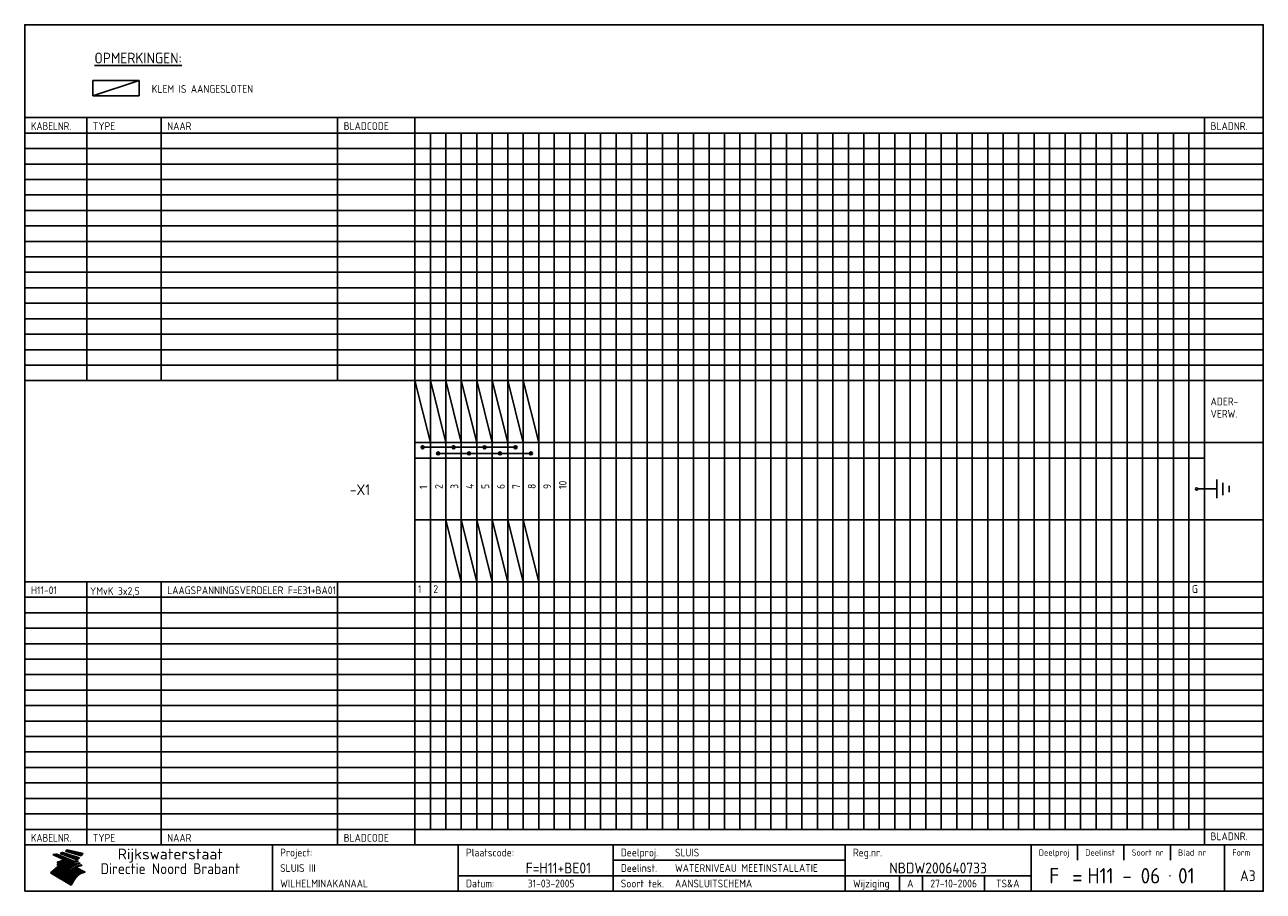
# Model space of a CAD drawing. Extents: x 10 to 410, y 10 to 290.
import ezdxf
from ezdxf.enums import TextEntityAlignment as Align

# ---------------------------------------------------------------- set-up
doc = ezdxf.new("R2010")
doc.units = 0
doc.header["$LTSCALE"] = 10
doc.header["$MEASUREMENT"] = 0
doc.layers.get('0').update_dxf_attribs({"linetype": 'CONTINUOUS'})
for name, color, linetype in [('0-25', 7, 'CONTINUOUS'), ('0-35', 2, 'CONTINUOUS'), ('0-50', 3, 'CONTINUOUS'), ('B-25', 7, 'CONTINUOUS'), ('B-35', 2, 'CONTINUOUS'), ('S-25', 7, 'CONTINUOUS'), ('S-35', 2, 'CONTINUOUS')]:
    doc.layers.add(name, color=color, linetype=linetype)
doc.styles.add('ISO', font='iso.shx')
doc.styles.get("Standard").update_dxf_attribs({"font": 'iso.shx'})

# ---------------------------------------------------------------- blocks, each defined once
blk = doc.blocks.new('KADER-A3')
at = {"layer": '0-25'}
for p, q in [((410, 35), (10, 35)), ((410, 30), (10, 30)), ((350, 25), (350, 20)), ((365, 25), (365, 20)), ((380, 25), (380, 20)), ((200, 20), (275, 20)), ((150, 15), (335, 15)), ((292.5, 15), (292.5, 10)), ((300, 15), (300, 10)), ((320, 15), (320, 10))]:
    blk.add_line(p, q, dxfattribs=at)
at = {"layer": '0-25', "color": 7}
for p, q in [((19.1, 21.89), (25.12, 19)), ((19.1, 21.89), (25.12, 19)), ((19.17, 21.86), (20.7, 21.86)), ((19.29, 21.8), (20.83, 21.8)), ((19.4, 21.75), (20.96, 21.75)), ((19.52, 21.69), (21.09, 21.69)), ((19.64, 21.63), (21.22, 21.63)), ((19.74, 21.92), (20.56, 21.92)), ((19.75, 21.58), (21.36, 21.58)), ((19.87, 21.52), (21.49, 21.52)), ((19.99, 21.47), (21.62, 21.47)), ((20.11, 21.41), (21.75, 21.41)), ((20.22, 21.35), (21.88, 21.35)), ((20.25, 21.97), (20.43, 21.97)), ((20.34, 21.3), (22.02, 21.3)), ((20.38, 21.99), (26.02, 19.59)), ((20.38, 21.99), (26.02, 19.59)), ((20.46, 21.24), (22.15, 21.24)), ((20.57, 21.18), (22.28, 21.18)), ((20.69, 21.13), (22.41, 21.13)), ((20.81, 21.07), (22.55, 21.07)), ((20.92, 21.02), (22.68, 21.02)), ((21.04, 20.96), (22.81, 20.96)), ((21.16, 20.9), (22.94, 20.9)), ((21.27, 20.85), (23.07, 20.85)), ((21.39, 20.79), (23.21, 20.79)), ((21.47, 22.25), (26.83, 20.19)), ((21.47, 22.25), (26.83, 20.19)), ((21.49, 22.25), (23.07, 22.25)), ((21.51, 20.73), (23.34, 20.73)), ((21.6, 22.2), (23.25, 22.2)), ((21.63, 20.68), (23.47, 20.68)), ((21.65, 22.31), (22.89, 22.31)), ((21.74, 20.62), (23.6, 20.62)), ((21.75, 22.14), (23.42, 22.14)), ((21.8, 22.37), (22.71, 22.37)), ((21.86, 20.57), (23.73, 20.57)), ((21.9, 22.08), (23.6, 22.08)), ((21.94, 22.42), (22.53, 22.42)), ((21.98, 20.51), (23.87, 20.51)), ((22.04, 22.03), (23.78, 22.03)), ((22.06, 22.48), (22.36, 22.48)), ((22.09, 20.45), (24, 20.45)), ((22.18, 22.53), (27.65, 20.8)), ((22.18, 22.53), (27.65, 20.8)), ((22.19, 21.97), (23.96, 21.97)), ((22.21, 20.4), (24.13, 20.4)), ((22.33, 20.34), (24.26, 20.34)), ((22.34, 21.92), (24.13, 21.92)), ((22.37, 20), (23.08, 20)), ((22.44, 20.28), (24.4, 20.28)), ((22.48, 21.86), (24.31, 21.86)), ((22.49, 20.06), (23.04, 20.06)), ((22.56, 20.23), (24.53, 20.23)), ((22.61, 20.12), (22.93, 20.12)), ((22.63, 21.8), (24.49, 21.8)), ((22.68, 20.17), (24.66, 20.17)), ((22.71, 20.17), (22.82, 20.17)), ((23.11, 20.02), (22.77, 20.2)), ((23.11, 20.02), (22.77, 20.2)), ((22.78, 21.75), (24.67, 21.75)), ((22.79, 20.12), (24.79, 20.12)), ((22.91, 20.06), (24.92, 20.06)), ((22.92, 21.69), (24.85, 21.69)), ((23.03, 20), (25.06, 20)), ((23.07, 21.63), (25.02, 21.63)), ((23.14, 22.99), (28.22, 21.46)), ((23.14, 22.99), (28.22, 21.46)), ((23.15, 22.98), (25.33, 22.98)), ((23.22, 21.58), (25.2, 21.58)), ((23.23, 23.04), (25.09, 23.04)), ((23.32, 23.1), (24.84, 23.1)), ((23.34, 22.93), (25.57, 22.93)), ((23.36, 21.52), (25.38, 21.52)), ((23.4, 23.15), (24.6, 23.15)), ((23.49, 23.21), (24.36, 23.21)), ((23.51, 21.47), (25.56, 21.47)), ((23.52, 22.87), (25.81, 22.87)), ((23.57, 23.27), (24.12, 23.27)), ((23.64, 23.32), (23.87, 23.32)), ((23.66, 21.41), (25.74, 21.41)), ((23.7, 23.36), (28.82, 22.17)), ((23.7, 23.36), (28.82, 22.17)), ((23.71, 22.82), (26.06, 22.82)), ((23.8, 21.35), (25.91, 21.35)), ((23.9, 22.76), (26.3, 22.76)), ((23.95, 21.3), (26.09, 21.3)), ((24.09, 22.7), (26.54, 22.7)), ((24.09, 21.24), (26.27, 21.24)), ((24.24, 21.18), (26.45, 21.18)), ((24.27, 22.65), (26.78, 22.65)), ((24.39, 21.13), (26.62, 21.13)), ((24.46, 22.59), (27.03, 22.59)), ((24.53, 21.07), (26.8, 21.07)), ((24.65, 22.53), (27.27, 22.53)), ((24.68, 21.02), (26.98, 21.02)), ((24.83, 20.96), (27.16, 20.96)), ((24.84, 22.48), (27.51, 22.48)), ((24.97, 20.9), (27.34, 20.9)), ((25.02, 22.42), (27.75, 22.42)), ((25.12, 20.85), (27.51, 20.85)), ((25.21, 22.37), (28, 22.37)), ((25.27, 20.79), (27.63, 20.79)), ((25.4, 22.31), (28.24, 22.31)), ((25.41, 20.73), (27.57, 20.73)), ((25.56, 20.68), (27.51, 20.68)), ((25.58, 22.25), (28.48, 22.25)), ((25.71, 20.62), (27.44, 20.62)), ((25.77, 22.2), (28.72, 22.2)), ((25.85, 20.57), (27.37, 20.57)), ((25.96, 22.14), (28.79, 22.14)), ((26, 20.51), (27.29, 20.51)), ((26.15, 22.08), (28.75, 22.08)), ((26.15, 20.45), (27.22, 20.45)), ((26.29, 20.4), (27.14, 20.4)), ((26.33, 22.03), (28.71, 22.03)), ((26.44, 20.34), (27.06, 20.34)), ((26.52, 21.97), (28.66, 21.97)), ((26.59, 20.28), (26.97, 20.28)), ((26.71, 21.92), (28.62, 21.92)), ((26.73, 20.23), (26.89, 20.23)), ((26.9, 21.86), (28.57, 21.86)), ((27.08, 21.8), (28.52, 21.8)), ((27.27, 21.75), (28.48, 21.75)), ((27.46, 21.69), (28.43, 21.69)), ((27.65, 21.63), (28.38, 21.63)), ((27.83, 21.58), (28.33, 21.58)), ((28.02, 21.52), (28.28, 21.52)), ((28.21, 21.47), (28.22, 21.47)), ((20.58, 17.88), (18.3, 16)), ((20.58, 17.88), (18.3, 16)), ((24.94, 11.97), (18.3, 16)), ((24.94, 11.97), (18.3, 16)), ((18.31, 16.01), (20.96, 16.01)), ((18.38, 16.07), (21.46, 16.07)), ((18.45, 16.12), (21.88, 16.12)), ((18.52, 16.18), (22.15, 16.18)), ((18.59, 16.23), (22.38, 16.23)), ((18.65, 16.29), (22.58, 16.29)), ((18.72, 16.35), (22.75, 16.35)), ((18.79, 16.4), (22.91, 16.4)), ((18.86, 16.46), (20.6, 16.46)), ((18.93, 16.52), (20.6, 16.52)), ((18.99, 16.57), (20.6, 16.57)), ((19.06, 16.63), (20.6, 16.63)), ((19.13, 16.68), (20.6, 16.68)), ((19.2, 16.74), (20.6, 16.74)), ((19.27, 16.8), (20.6, 16.8)), ((19.33, 16.85), (21.07, 16.85)), ((19.4, 16.91), (21.55, 16.91)), ((19.47, 16.97), (21.88, 16.97)), ((19.54, 17.02), (22.13, 17.02)), ((19.61, 17.08), (22.34, 17.08)), ((19.67, 17.13), (20.6, 17.13)), ((19.74, 17.19), (20.6, 17.19)), ((19.81, 17.25), (20.6, 17.25)), ((19.88, 17.3), (20.6, 17.3)), ((19.95, 17.36), (20.6, 17.36)), ((20.01, 17.42), (20.6, 17.42)), ((20.08, 17.47), (20.93, 17.47)), ((20.15, 17.53), (21.26, 17.53)), ((20.22, 17.58), (21.51, 17.58)), ((20.29, 17.64), (21.72, 17.64)), ((20.35, 17.7), (21.9, 17.7)), ((20.42, 17.75), (22.07, 17.75)), ((20.49, 17.81), (22.22, 17.81)), ((20.56, 17.87), (22.36, 17.87)), ((20.6, 19.11), (20.58, 19.51)), ((20.6, 19.11), (20.58, 19.51)), ((20.58, 19.5), (22.09, 19.5)), ((20.58, 19.44), (21.95, 19.44)), ((20.59, 19.38), (21.79, 19.38)), ((20.59, 19.33), (21.62, 19.33)), ((20.59, 19.27), (21.42, 19.27)), ((20.6, 19.22), (21.2, 19.22)), ((20.6, 19.16), (20.93, 19.16)), ((20.6, 19.11), (20.69, 19.12)), ((20.6, 19.11), (20.69, 19.12)), ((20.6, 18.79), (20.77, 18.81)), ((20.6, 18.79), (20.77, 18.81)), ((20.6, 18.29), (20.6, 18.79)), ((20.6, 18.29), (20.6, 18.79)), ((20.6, 18.77), (22.46, 18.77)), ((20.6, 18.71), (22.33, 18.71)), ((20.6, 18.65), (22.19, 18.65)), ((20.6, 18.6), (22.04, 18.6)), ((20.6, 18.54), (21.87, 18.54)), ((20.6, 18.48), (21.68, 18.48)), ((20.6, 18.43), (21.46, 18.43)), ((20.6, 18.37), (21.21, 18.37)), ((20.6, 18.29), (20.88, 18.32)), ((20.6, 18.29), (20.88, 18.32)), ((20.6, 18.32), (20.87, 18.32)), ((20.6, 17.88), (20.86, 17.91)), ((20.6, 17.88), (20.86, 17.91)), ((20.6, 17.43), (20.97, 17.48)), ((20.6, 17.43), (20.97, 17.48)), ((20.6, 17.43), (20.6, 17.09)), ((20.6, 17.43), (20.6, 17.09)), ((20.6, 17.09), (21.26, 17.16)), ((20.6, 17.09), (21.26, 17.16)), ((20.6, 16.8), (21.37, 16.89)), ((20.6, 16.8), (21.37, 16.89)), ((20.6, 16.8), (20.6, 16.45)), ((20.6, 16.8), (20.6, 16.45)), ((20.6, 16.45), (21.56, 16.56)), ((20.6, 16.45), (21.56, 16.56)), ((20.6, 15.97), (21.67, 16.09)), ((20.6, 15.97), (21.67, 16.09)), ((20.7, 16.46), (23.06, 16.46)), ((20.9, 19.55), (22.23, 19.55)), ((20.9, 18.82), (22.59, 18.82)), ((20.98, 17.92), (22.5, 17.92)), ((21.02, 17.13), (22.53, 17.13)), ((21.19, 19.61), (22.35, 19.61)), ((21.2, 16.52), (23.2, 16.52)), ((21.32, 18.88), (22.71, 18.88)), ((21.32, 17.98), (22.62, 17.98)), ((21.42, 19.67), (22.47, 19.67)), ((21.47, 17.19), (22.7, 17.19)), ((21.59, 18.03), (22.74, 18.03)), ((21.61, 18.93), (22.82, 18.93)), ((21.62, 19.72), (22.59, 19.72)), ((21.72, 16.57), (23.32, 16.57)), ((21.77, 17.25), (22.85, 17.25)), ((21.8, 19.78), (22.69, 19.78)), ((21.8, 18.09), (22.85, 18.09)), ((21.84, 18.99), (22.92, 18.99)), ((21.96, 19.83), (22.79, 19.83)), ((21.99, 18.15), (22.95, 18.15)), ((22.01, 17.3), (22.99, 17.3)), ((22.03, 19.05), (23.03, 19.05)), ((22.1, 16.63), (23.44, 16.63)), ((22.11, 19.89), (22.89, 19.89)), ((22.16, 18.2), (23.05, 18.2)), ((22.21, 19.1), (23.12, 19.1)), ((22.21, 17.36), (23.12, 17.36)), ((22.24, 19.95), (22.99, 19.95)), ((22.31, 18.26), (23.15, 18.26)), ((22.36, 19.16), (23.22, 19.16)), ((22.38, 16.68), (23.56, 16.68)), ((22.39, 17.42), (23.24, 17.42)), ((22.45, 18.32), (23.24, 18.32)), ((22.51, 19.22), (23.3, 19.22)), ((22.56, 17.47), (23.36, 17.47)), ((22.59, 18.37), (23.33, 18.37)), ((22.6, 16.74), (23.66, 16.74)), ((22.64, 19.27), (23.39, 19.27)), ((22.71, 18.43), (23.42, 18.43)), ((22.71, 17.53), (23.47, 17.53)), ((22.77, 19.33), (23.47, 19.33)), ((22.79, 16.8), (23.77, 16.8)), ((22.83, 18.48), (23.5, 18.48)), ((22.84, 17.58), (23.57, 17.58)), ((22.89, 19.38), (23.55, 19.38)), ((22.94, 18.54), (23.58, 18.54)), ((22.96, 16.85), (23.86, 16.85)), ((22.97, 17.64), (23.67, 17.64)), ((23, 19.44), (23.63, 19.44)), ((23.04, 18.6), (23.66, 18.6)), ((23.1, 19.5), (23.72, 19.5)), ((23.1, 17.7), (23.77, 17.7)), ((23.12, 16.91), (23.96, 16.91)), ((23.14, 18.65), (23.74, 18.65)), ((23.15, 19.95), (25.19, 19.95)), ((23.21, 19.55), (23.8, 19.55)), ((23.21, 17.75), (23.86, 17.75)), ((23.21, 16.01), (28.9, 16.01)), ((23.24, 18.71), (23.82, 18.71)), ((23.26, 19.89), (25.32, 19.89)), ((23.26, 16.97), (24.05, 16.97)), ((23.3, 19.61), (23.88, 19.61)), ((23.32, 17.81), (23.95, 17.81)), ((23.33, 18.77), (23.91, 18.77)), ((23.37, 16.07), (29.08, 16.07)), ((23.38, 19.83), (25.45, 19.83)), ((23.39, 19.67), (23.81, 19.67)), ((23.39, 17.02), (24.14, 17.02)), ((23.42, 18.82), (23.99, 18.82)), ((23.42, 17.87), (24.03, 17.87)), ((23.45, 19.7), (23.58, 19.79)), ((23.45, 19.7), (23.58, 19.79)), ((23.48, 19.72), (23.7, 19.72)), ((23.5, 19.78), (25.58, 19.78)), ((23.51, 18.88), (24.07, 18.88)), ((23.51, 16.12), (29.27, 16.12)), ((23.52, 17.92), (24.11, 17.92)), ((23.52, 17.08), (24.22, 17.08)), ((23.54, 18.9), (24.3, 19.42)), ((23.54, 18.9), (24.3, 19.42)), ((23.56, 19.78), (23.59, 19.78)), ((23.56, 19.39), (23.9, 19.62)), ((23.56, 19.39), (23.9, 19.62)), ((23.58, 19.79), (23.9, 19.62)), ((23.58, 19.79), (23.9, 19.62)), ((23.59, 18.93), (24.15, 18.93)), ((23.61, 19.72), (25.72, 19.72)), ((23.62, 17.98), (24.2, 17.98)), ((23.63, 17.13), (24.3, 17.13)), ((23.65, 18.59), (24.62, 19.25)), ((23.65, 18.59), (24.62, 19.25)), ((29.41, 16.17), (23.65, 16.17)), ((23.67, 18.99), (24.23, 18.99)), ((23.71, 18.03), (24.28, 18.03)), ((23.73, 19.67), (25.85, 19.67)), ((23.75, 19.05), (24.32, 19.05)), ((23.75, 17.19), (24.38, 17.19)), ((23.77, 16.23), (29.47, 16.23)), ((23.79, 18.09), (24.36, 18.09)), ((23.83, 19.1), (24.4, 19.1)), ((23.85, 19.61), (25.98, 19.61)), ((23.85, 17.25), (24.46, 17.25)), ((23.88, 18.15), (24.44, 18.15)), ((23.89, 16.29), (29.36, 16.29)), ((23.92, 19.16), (24.48, 19.16)), ((23.94, 18.19), (25.23, 19.07)), ((23.94, 18.19), (25.23, 19.07)), ((23.95, 17.3), (24.55, 17.3)), ((23.96, 19.55), (25.96, 19.55)), ((23.96, 18.2), (24.53, 18.2)), ((24, 19.22), (24.56, 19.22)), ((24, 16.35), (29.24, 16.35)), ((24.04, 18.26), (24.61, 18.26)), ((24.05, 17.36), (24.63, 17.36)), ((24.06, 17.88), (25.34, 18.76)), ((24.06, 17.88), (25.34, 18.76)), ((24.08, 19.5), (25.88, 19.5)), ((24.08, 19.27), (24.58, 19.27)), ((24.11, 16.4), (29.13, 16.4)), ((24.13, 18.32), (24.69, 18.32)), ((24.14, 17.42), (24.71, 17.42)), ((24.16, 19.33), (24.47, 19.33)), ((24.2, 19.44), (25.79, 19.44)), ((24.21, 18.37), (24.77, 18.37)), ((24.21, 16.46), (29.02, 16.46)), ((24.23, 17.47), (24.79, 17.47)), ((24.24, 17.48), (25.52, 18.36)), ((24.24, 17.48), (25.52, 18.36)), ((24.25, 19.38), (24.36, 19.38)), ((24.29, 18.43), (24.85, 18.43)), ((24.3, 19.42), (24.62, 19.25)), ((24.3, 19.42), (24.62, 19.25)), ((24.31, 19.38), (25.71, 19.38)), ((24.31, 17.53), (24.87, 17.53)), ((24.31, 16.52), (28.91, 16.52)), ((24.35, 17.17), (25.64, 18.05)), ((24.35, 17.17), (25.64, 18.05)), ((24.37, 18.48), (24.94, 18.48)), ((24.39, 17.58), (24.96, 17.58)), ((24.4, 16.57), (28.79, 16.57)), ((24.43, 19.33), (25.62, 19.33)), ((24.45, 18.54), (25.02, 18.54)), ((24.47, 17.64), (25.04, 17.64)), ((24.49, 16.63), (28.68, 16.63)), ((24.54, 18.6), (25.1, 18.6)), ((24.55, 19.27), (25.54, 19.27)), ((24.56, 17.7), (25.12, 17.7)), ((24.57, 16.68), (28.57, 16.68)), ((24.62, 18.65), (25.18, 18.65)), ((24.63, 16.72), (25.91, 17.6)), ((24.63, 16.72), (25.91, 17.6)), ((24.64, 17.75), (25.2, 17.75)), ((24.66, 16.74), (28.45, 16.74)), ((24.67, 19.22), (25.45, 19.22)), ((24.7, 18.71), (25.27, 18.71)), ((24.72, 17.81), (25.29, 17.81)), ((24.74, 16.8), (28.34, 16.8)), ((24.78, 19.16), (25.37, 19.16)), ((24.78, 18.77), (25.34, 18.77)), ((24.8, 17.87), (25.37, 17.87)), ((24.82, 16.85), (28.23, 16.85)), ((24.87, 18.82), (25.4, 18.82)), ((24.89, 17.92), (25.45, 17.92)), ((24.9, 19.1), (25.28, 19.1)), ((24.9, 16.91), (28.11, 16.91)), ((24.95, 18.88), (25.45, 18.88)), ((24.97, 17.98), (25.53, 17.98)), ((24.99, 16.97), (28, 16.97)), ((25.02, 19.05), (25.2, 19.05)), ((25.03, 18.93), (25.51, 18.93)), ((25.05, 18.03), (25.61, 18.03)), ((25.07, 17.02), (27.89, 17.02)), ((25.11, 18.99), (25.57, 18.99)), ((26.02, 19.59), (25.12, 19)), ((26.02, 19.59), (25.12, 19)), ((25.13, 18.09), (25.68, 18.09)), ((25.15, 17.08), (27.77, 17.08)), ((25.19, 19.05), (25.63, 19.05)), ((25.21, 18.15), (25.75, 18.15)), ((25.23, 17.13), (27.66, 17.13)), ((25.26, 19.1), (25.7, 19.1)), ((25.3, 18.2), (25.82, 18.2)), ((25.31, 17.19), (27.55, 17.19)), ((25.33, 19.16), (25.77, 19.16)), ((25.38, 18.26), (25.89, 18.26)), ((25.39, 19.22), (25.85, 19.22)), ((25.4, 17.25), (27.43, 17.25)), ((25.46, 18.32), (25.97, 18.32)), ((25.47, 19.27), (25.93, 19.27)), ((25.48, 17.3), (27.32, 17.3)), ((25.54, 19.33), (26.03, 19.33)), ((25.54, 18.37), (26.06, 18.37)), ((25.56, 17.36), (27.21, 17.36)), ((25.62, 18.43), (26.14, 18.43)), ((25.63, 19.38), (26.13, 19.38)), ((25.64, 17.42), (27.1, 17.42)), ((25.7, 18.48), (26.24, 18.48)), ((25.72, 19.44), (26.24, 19.44)), ((25.73, 17.47), (26.98, 17.47)), ((25.79, 18.54), (26.34, 18.54)), ((25.81, 17.53), (26.87, 17.53)), ((25.82, 19.5), (26.36, 19.5)), ((25.89, 18.6), (26.46, 18.6)), ((25.89, 17.58), (26.76, 17.58)), ((25.93, 19.55), (26.53, 19.55)), ((25.96, 17.64), (26.64, 17.64)), ((25.99, 18.65), (26.58, 18.65)), ((26.04, 17.7), (26.59, 17.7)), ((26.06, 19.61), (26.85, 19.61)), ((26.1, 18.71), (26.72, 18.71)), ((26.12, 17.75), (26.67, 17.75)), ((26.2, 17.81), (26.76, 17.81)), ((26.21, 19.67), (27.23, 19.67)), ((26.23, 18.77), (26.89, 18.77)), ((26.29, 17.87), (26.86, 17.87)), ((26.37, 18.82), (27.09, 18.82)), ((26.39, 17.92), (26.97, 17.92)), ((26.44, 19.72), (27.18, 19.72)), ((26.49, 17.98), (27.09, 17.98)), ((26.53, 18.88), (27.34, 18.88)), ((26.56, 17.68), (29.54, 16.2)), ((26.56, 17.68), (29.54, 16.2)), ((26.6, 18.03), (27.22, 18.03)), ((26.72, 18.09), (27.38, 18.09)), ((26.73, 18.93), (27.66, 18.93)), ((26.85, 18.15), (27.56, 18.15)), ((26.99, 18.99), (27.9, 18.99)), ((27, 18.2), (27.8, 18.2)), ((27.13, 19.78), (27.25, 19.64)), ((27.13, 19.78), (27.25, 19.64)), ((27.18, 18.26), (28.13, 18.26)), ((27.26, 19.05), (27.84, 19.05)), ((27.39, 18.32), (28.47, 18.32)), ((27.7, 18.37), (28.49, 18.37)), ((27.78, 19.1), (27.93, 18.96)), ((27.78, 19.1), (27.93, 18.96)), ((28, 18.43), (28.44, 18.43)), ((28.29, 15.83), (29.54, 16.2)), ((28.29, 15.83), (29.54, 16.2)), ((28.39, 18.48), (28.54, 18.32)), ((28.39, 18.48), (28.54, 18.32)), ((29.54, 16.2), (29.45, 16.17)), ((29.54, 16.2), (29.45, 16.17)), ((29.46, 16.18), (29.47, 16.18)), ((18.38, 15.95), (20.6, 15.95)), ((18.47, 15.9), (20.6, 15.9)), ((18.57, 15.84), (20.6, 15.84)), ((18.66, 15.78), (20.6, 15.78)), ((18.75, 15.73), (20.6, 15.73)), ((18.85, 15.67), (20.6, 15.67)), ((18.94, 15.62), (20.6, 15.62)), ((19.03, 15.56), (27.83, 15.56)), ((19.12, 15.5), (27.75, 15.5)), ((19.22, 15.45), (27.66, 15.45)), ((19.31, 15.39), (27.58, 15.39)), ((19.4, 15.33), (27.5, 15.33)), ((19.49, 15.28), (27.43, 15.28)), ((19.59, 15.22), (27.36, 15.22)), ((19.68, 15.17), (27.29, 15.17)), ((19.77, 15.11), (27.22, 15.11)), ((19.86, 15.05), (27.15, 15.05)), ((19.96, 15), (27.09, 15)), ((20.05, 14.94), (27.02, 14.94)), ((20.14, 14.88), (26.96, 14.88)), ((20.24, 14.83), (26.9, 14.83)), ((20.33, 14.77), (26.84, 14.77)), ((20.42, 14.72), (26.79, 14.72)), ((20.51, 14.66), (26.73, 14.66)), ((20.6, 15.97), (20.6, 15.58)), ((20.6, 15.97), (20.6, 15.58)), ((20.6, 15.58), (21.95, 15.73)), ((20.6, 15.58), (21.95, 15.73)), ((20.61, 14.6), (26.68, 14.6)), ((20.7, 14.55), (26.62, 14.55)), ((20.79, 14.49), (26.57, 14.49)), ((20.88, 14.43), (26.52, 14.43)), ((20.94, 15.62), (27.92, 15.62)), ((20.98, 14.38), (26.47, 14.38)), ((21.07, 14.32), (26.42, 14.32)), ((21.16, 14.27), (26.38, 14.27)), ((21.25, 14.21), (26.33, 14.21)), ((21.35, 14.15), (26.29, 14.15)), ((21.44, 14.1), (26.24, 14.1)), ((21.45, 15.67), (28.01, 15.67)), ((21.53, 14.04), (26.2, 14.04)), ((21.63, 13.98), (26.16, 13.98)), ((21.72, 13.93), (26.12, 13.93)), ((21.81, 13.87), (26.08, 13.87)), ((21.9, 13.82), (26.04, 13.82)), ((21.96, 15.73), (28.11, 15.73)), ((22, 13.76), (26, 13.76)), ((22.09, 13.7), (25.96, 13.7)), ((22.18, 13.65), (25.93, 13.65)), ((22.27, 13.59), (25.89, 13.59)), ((22.34, 15.78), (28.21, 15.78)), ((22.37, 13.53), (25.86, 13.53)), ((22.46, 13.48), (25.82, 13.48)), ((22.55, 13.42), (25.79, 13.42)), ((22.62, 15.84), (28.33, 15.84)), ((22.65, 13.37), (25.76, 13.37)), ((22.74, 13.31), (25.73, 13.31)), ((22.83, 13.25), (25.69, 13.25)), ((22.84, 15.9), (28.52, 15.9)), ((22.92, 13.2), (25.66, 13.2)), ((23.02, 13.14), (25.63, 13.14)), ((23.04, 15.95), (28.71, 15.95)), ((23.11, 13.08), (25.59, 13.08)), ((23.2, 13.03), (25.56, 13.03)), ((23.29, 12.97), (25.53, 12.97)), ((23.39, 12.92), (25.5, 12.92)), ((23.48, 12.86), (25.46, 12.86)), ((23.57, 12.8), (25.43, 12.8)), ((23.66, 12.75), (25.4, 12.75)), ((23.76, 12.69), (25.36, 12.69)), ((23.85, 12.63), (25.33, 12.63)), ((23.94, 12.58), (25.3, 12.58)), ((24.04, 12.52), (25.26, 12.52)), ((24.13, 12.47), (25.23, 12.47)), ((24.22, 12.41), (25.2, 12.41)), ((24.31, 12.35), (25.17, 12.35)), ((24.41, 12.3), (25.13, 12.3)), ((24.5, 12.24), (25.1, 12.24)), ((24.59, 12.18), (25.07, 12.18)), ((24.68, 12.13), (25.03, 12.13)), ((24.78, 12.07), (25, 12.07)), ((24.87, 12.02), (24.97, 12.02)), ((24.94, 11.97), (25.81, 13.45)), ((24.94, 11.97), (25.81, 13.45))]:
    blk.add_line(p, q, dxfattribs=at)
for centre, radius, start, end in [((19.15, 29.7), 7.8, 269.6055, 279.0886), ((19.15, 29.7), 7.8, 269.6055, 279.0886), ((19.93, 25.38), 5.91, 276.3402, 298.7463), ((19.93, 25.38), 5.91, 276.3402, 298.7463), ((19.84, 25.09), 6.03, 278.129, 302.868), ((19.84, 25.09), 6.03, 278.129, 302.868), ((19.84, 27.26), 5.27, 288.0217, 296.3084), ((19.84, 27.26), 5.27, 288.0217, 296.3084), ((20.49, 27.56), 5.28, 300.0654, 307.393), ((20.49, 27.56), 5.28, 300.0654, 307.393), ((24.11, 24.7), 5.26, 301.1147, 312.2814), ((24.11, 24.7), 5.26, 301.1147, 312.2814), ((21.95, 27.32), 8.59, 316.9248, 323.1399), ((21.95, 27.32), 8.59, 316.9248, 323.1399), ((20.21, 23.78), 5.91, 273.6149, 304.3803), ((20.21, 23.78), 5.91, 273.6149, 304.3803), ((20.35, 24.56), 5.76, 274.164, 302.5474), ((20.35, 24.56), 5.76, 274.164, 302.5474), ((20.05, 24.28), 6.02, 277.9472, 305.7139), ((20.05, 24.28), 6.02, 277.9472, 305.7139), ((20.04, 23.49), 6.09, 278.8115, 306.4242), ((20.04, 23.49), 6.09, 278.8115, 306.4242), ((20.53, 23.07), 5.96, 277.0519, 304.973), ((20.53, 23.07), 5.96, 277.0519, 304.973), ((20.72, 22.76), 5.91, 276.3402, 304.3803), ((20.72, 22.76), 5.91, 276.3402, 304.3803), ((21.06, 22.34), 5.81, 274.9043, 303.1745), ((21.06, 22.34), 5.81, 274.9043, 303.1745), ((20.82, 22.06), 6.04, 278.1111, 305.8489), ((20.82, 22.06), 6.04, 278.1111, 305.8489), ((21.3, 21.6), 5.91, 276.3402, 304.3803), ((21.3, 21.6), 5.91, 276.3402, 304.3803), ((27.05, 17.17), 2.63, 107.4286, 133.7799), ((27.05, 17.17), 2.63, 107.4286, 133.7799), ((27.45, 16.91), 2.81, 110.4143, 138.7411), ((27.45, 16.91), 2.81, 110.4143, 138.7411), ((27.57, 15.64), 3.4, 98.1566, 126.9045), ((27.57, 15.64), 3.4, 98.1566, 126.9045), ((27.91, 15.54), 3.39, 100.5835, 132.088), ((27.91, 15.54), 3.39, 100.5835, 132.088), ((28.21, 14.74), 3.67, 95.7581, 128.7216), ((28.21, 14.74), 3.67, 95.7581, 128.7216), ((27.01, 16.84), 2.93, 87.7348, 104.8316), ((27.01, 16.84), 2.93, 87.7348, 104.8316), ((27.37, 15.71), 3.93, 91.7838, 103.2817), ((27.37, 15.71), 3.93, 91.7838, 103.2817), ((28.4, 15.05), 3.21, 96.3886, 125.0052), ((28.4, 15.05), 3.21, 96.3886, 125.0052), ((27.82, 16.31), 2.8, 90.634, 105.1984), ((27.82, 16.31), 2.8, 90.634, 105.1984), ((28.19, 15.04), 3.93, 93.8342, 103.2817), ((28.19, 15.04), 3.93, 93.8342, 103.2817), ((28.58, 15.69), 2.8, 93.8141, 105.1984), ((28.58, 15.69), 2.8, 93.8141, 105.1984), ((28.95, 14.41), 3.93, 96.0135, 103.2817), ((28.95, 14.41), 3.93, 96.0135, 103.2817), ((31.24, 10.26), 6.3, 117.9568, 149.6251), ((31.24, 10.26), 6.3, 117.9568, 149.6251)]:
    blk.add_arc(centre, radius, start, end, dxfattribs=at)
at = {"layer": '0-35'}
for p, q in [((90, 25), (90, 10)), ((150, 25), (150, 10)), ((200, 25), (200, 10)), ((275, 25), (275, 10)), ((335, 25), (335, 10)), ((397.5, 25), (397.5, 10))]:
    blk.add_line(p, q, dxfattribs=at)
at = {"layer": '0-50'}
for p, q in [((10, 25), (410, 25)), ((348.75, 15), (351.25, 15)), ((348.75, 13.5), (351.25, 13.5))]:
    blk.add_line(p, q, dxfattribs=at)
blk.add_lwpolyline([(10, 10), (410, 10), (410, 290), (10, 290)], close=True, dxfattribs=at)
at = {"layer": '0-50', "const_width": 0.25}
blk.add_lwpolyline([(379.75, 15, 1), (380, 15, 1)], format="xyb", close=True, dxfattribs=at)
at = {"layer": '0-25', "style": 'ISO'}
for s, height, p in [('Project:', 2.5, (92.5, 22.5)), ('Plaatscode:', 2.5, (152.5, 22.5)), ('Deelproj.', 2.5, (202.5, 22.5)), ('Reg.nr.', 2.5, (277.5, 22.5)), ('Deelproj', 2, (337.5, 22.5)), ('Deelinst', 2, (352.5, 22.5)), ('Soort nr', 2, (367.5, 22.5)), ('Blad nr', 2, (382.5, 22.5)), ('Form', 2, (400, 22.5)), ('Deelinst.', 2.5, (202.5, 17.5)), ('Datum:', 2.5, (152.5, 12.5)), ('Soort tek.', 2.5, (202.5, 12.5)), ('Wijziging', 2.5, (277.5, 12.5))]:
    blk.add_text(s, height=height, dxfattribs=at).set_placement(p, align=Align.MIDDLE_LEFT)
for tag, p in [('N', (220, 22.5)), ('B', (92.5, 17.5)), ('P', (220, 17.5)), ('C', (92.5, 12.5)), ('U', (220, 12.5)), ('REV', (295, 12.5))]:
    blk.add_attdef(tag, text='', height=2.5, dxfattribs=at).set_placement(p, align=Align.MIDDLE_LEFT)
for tag, p in [('W', (180, 12.5)), ('Z', (310, 12.5)), ('Y', (327.5, 12.5))]:
    blk.add_attdef(tag, text='', height=2.5, dxfattribs=at).set_placement(p, align=Align.MIDDLE)
at = {"layer": '0-35', "style": 'ISO', "width": 1.00614}
blk.add_text('Rijkswaterstaat', height=3.5, dxfattribs=at).set_placement((40, 20.28), (74, 20.28), align=Align.FIT)
at = {"layer": '0-35', "color": 2, "style": 'ISO', "width": 0.948867}
blk.add_text('Directie Noord Brabant', height=3.5, dxfattribs=at).set_placement((34.5, 15.53), (79.5, 15.53), align=Align.FIT)
at = {"layer": '0-35', "style": 'ISO'}
for tag, p in [('X', (178.5, 17.5)), ('FORM', (402.5, 15))]:
    blk.add_attdef(tag, text='', height=3.5, dxfattribs=at).set_placement(p, align=Align.MIDDLE_LEFT)
blk.add_attdef('RNR', text='', height=3.5, dxfattribs=at).set_placement((305, 17.5), align=Align.MIDDLE)
at = {"layer": '0-50', "style": 'ISO'}
for tag, p in [('M', (342.5, 15)), ('O', (365, 15))]:
    blk.add_attdef(tag, text='', height=5, dxfattribs=at).set_placement(p, align=Align.MIDDLE)
blk.add_attdef('Q', text='', height=5, dxfattribs=at).set_placement((382.5, 15), align=Align.MIDDLE_LEFT)

msp = doc.modelspace()

# ---------------------------------------------------------------- hatches: boundary and pattern name
at = {"layer": '0-25'}
for points in [[(139, 153.47, 1), (138, 153.47, 1)], [(149, 153.47, 1), (148, 153.47, 1)], [(159, 153.47, 1), (158, 153.47, 1)], [(169, 153.47, 1), (168, 153.47, 1)], [(144, 151.47, 1), (143, 151.47, 1)], [(154, 151.47, 1), (153, 151.47, 1)], [(164, 151.47, 1), (163, 151.47, 1)], [(174, 151.47, 1), (173, 151.47, 1)]]:
    msp.add_hatch(color=256, dxfattribs=at).paths.add_polyline_path(points)

# ---------------------------------------------------------------- linework, layer by layer
for p, q in [((141, 155), (136, 175)), ((146, 155), (141, 175)), ((151, 155), (146, 175)), ((156, 155), (151, 175)), ((161, 155), (156, 175)), ((166, 155), (161, 175)), ((171, 155), (166, 175)), ((176, 155), (171, 175)), ((138.5, 153.47), (168, 153.47)), ((143.5, 151.47), (173, 151.47)), ((151, 110), (146, 130)), ((156, 110), (151, 130)), ((161, 110), (156, 130)), ((166, 110), (161, 130)), ((171, 110), (166, 130)), ((176, 110), (171, 130))]:
    msp.add_line(p, q, dxfattribs=at)
for centre in [(138.5, 153.47), (148.5, 153.47), (158.5, 153.47), (168.5, 153.47), (143.5, 151.47), (153.5, 151.47), (163.5, 151.47), (173.5, 151.47)]:
    msp.add_circle(centre, 0.5, dxfattribs=at)
at = {"layer": 'S-25'}
for p, q in [((32, 272), (32, 267)), ((47, 272), (32, 272)), ((32, 267), (47, 272)), ((47, 267), (47, 272)), ((32, 267), (47, 267)), ((10, 260), (410, 260)), ((10, 255), (410, 255)), ((141, 255), (141, 175)), ((146, 255), (146, 175)), ((151, 255), (151, 175)), ((156, 255), (156, 175)), ((161, 255), (161, 30)), ((166, 255), (166, 175)), ((171, 255), (171, 175)), ((176, 255), (176, 175)), ((181, 255), (181, 175)), ((186, 255), (186, 30)), ((191, 255), (191, 175)), ((196, 255), (196, 175)), ((201, 255), (201, 175)), ((206, 255), (206, 175)), ((211, 255), (211, 30)), ((216, 255), (216, 175)), ((221, 255), (221, 175)), ((226, 255), (226, 175)), ((231, 255), (231, 175)), ((236, 255), (236, 30)), ((241, 255), (241, 175)), ((246, 255), (246, 175)), ((251, 255), (251, 175)), ((256, 255), (256, 175)), ((261, 255), (261, 30)), ((266, 255), (266, 175)), ((271, 255), (271, 175)), ((276, 255), (276, 175)), ((281, 255), (281, 175)), ((286, 255), (286, 30)), ((291, 255), (291, 175)), ((296, 255), (296, 175)), ((301, 255), (301, 175)), ((306, 255), (306, 175)), ((311, 255), (311, 30)), ((316, 255), (316, 175)), ((321, 255), (321, 175)), ((326, 255), (326, 175)), ((331, 255), (331, 175)), ((336, 255), (336, 30)), ((341, 255), (341, 175)), ((346, 255), (346, 175)), ((351, 255), (351, 175)), ((356, 255), (356, 175)), ((361, 255), (361, 30)), ((366, 255), (366, 175)), ((371, 255), (371, 175)), ((376, 255), (376, 175)), ((381, 255), (381, 175)), ((386, 255), (386, 30)), ((10, 250), (410, 250)), ((10, 245), (410, 245)), ((10, 240), (410, 240)), ((10, 235), (410, 235)), ((10, 230), (410, 230)), ((10, 225), (410, 225)), ((10, 220), (410, 220)), ((10, 215), (410, 215)), ((10, 210), (410, 210)), ((10, 205), (410, 205)), ((10, 200), (410, 200)), ((10, 195), (410, 195)), ((10, 190), (410, 190)), ((10, 185), (410, 185)), ((10, 180), (410, 180)), ((10, 175), (410, 175)), ((141, 175), (141, 110)), ((146, 175), (146, 110)), ((151, 175), (151, 110)), ((156, 175), (156, 110)), ((166, 175), (166, 110)), ((171, 175), (171, 110)), ((176, 175), (176, 110)), ((181, 175), (181, 110)), ((191, 175), (191, 110)), ((196, 175), (196, 110)), ((201, 175), (201, 110)), ((206, 175), (206, 110)), ((216, 175), (216, 110)), ((221, 175), (221, 110)), ((226, 175), (226, 110)), ((231, 175), (231, 110)), ((241, 175), (241, 110)), ((246, 175), (246, 110)), ((251, 175), (251, 110)), ((256, 175), (256, 110)), ((266, 175), (266, 110)), ((271, 175), (271, 110)), ((276, 175), (276, 110)), ((281, 175), (281, 110)), ((291, 175), (291, 110)), ((296, 175), (296, 110)), ((301, 175), (301, 110)), ((306, 175), (306, 110)), ((316, 175), (316, 110)), ((321, 175), (321, 110)), ((326, 175), (326, 110)), ((331, 175), (331, 110)), ((341, 175), (341, 110)), ((346, 175), (346, 110)), ((351, 175), (351, 110)), ((356, 175), (356, 110)), ((366, 175), (366, 110)), ((371, 175), (371, 110)), ((376, 175), (376, 110)), ((381, 175), (381, 110)), ((136, 150), (391, 150)), ((389, 140), (395, 140)), ((395, 143), (395, 137)), ((397, 142), (397, 138)), ((399, 141), (399, 139)), ((10, 110), (410, 110)), ((141, 110), (141, 30)), ((146, 110), (146, 30)), ((151, 110), (151, 30)), ((156, 110), (156, 30)), ((166, 110), (166, 30)), ((171, 110), (171, 30)), ((176, 110), (176, 30)), ((181, 110), (181, 30)), ((191, 110), (191, 30)), ((196, 110), (196, 30)), ((201, 110), (201, 30)), ((206, 110), (206, 30)), ((216, 110), (216, 30)), ((221, 110), (221, 30)), ((226, 110), (226, 30)), ((231, 110), (231, 30)), ((241, 110), (241, 30)), ((246, 110), (246, 30)), ((251, 110), (251, 30)), ((256, 110), (256, 30)), ((266, 110), (266, 30)), ((271, 110), (271, 30)), ((276, 110), (276, 30)), ((281, 110), (281, 30)), ((291, 110), (291, 30)), ((296, 110), (296, 30)), ((301, 110), (301, 30)), ((306, 110), (306, 30)), ((316, 110), (316, 30)), ((321, 110), (321, 30)), ((326, 110), (326, 30)), ((331, 110), (331, 30)), ((341, 110), (341, 30)), ((346, 110), (346, 30)), ((351, 110), (351, 30)), ((356, 110), (356, 30)), ((366, 110), (366, 30)), ((371, 110), (371, 30)), ((376, 110), (376, 30)), ((381, 110), (381, 30)), ((10, 105), (410, 105)), ((10, 100), (410, 100)), ((10, 95), (410, 95)), ((10, 90), (410, 90)), ((10, 85), (410, 85)), ((10, 80), (410, 80)), ((10, 75), (410, 75)), ((10, 70), (410, 70)), ((10, 65), (410, 65)), ((10, 60), (410, 60)), ((10, 55), (410, 55)), ((10, 50), (410, 50)), ((10, 45), (410, 45)), ((10, 40), (410, 40)), ((10, 35), (410, 35)), ((10, 30), (410, 30))]:
    msp.add_line(p, q, dxfattribs=at)
for start, end in [(0, 180), (180, 0)]:
    msp.add_arc((388.5, 140), 0.375, start, end, dxfattribs=at)
at = {"layer": 'S-35'}
for p, q in [((30, 260), (30, 175)), ((54, 260), (54, 175)), ((111, 260), (111, 175)), ((136, 260), (136, 25)), ((391, 260), (391, 25)), ((136, 155), (410, 155)), ((136, 130), (410, 130)), ((30, 110), (30, 25)), ((54, 110), (54, 25)), ((111, 110), (111, 25))]:
    msp.add_line(p, q, dxfattribs=at)

# ---------------------------------------------------------------- block references
ref = msp.add_blockref('KADER-A3', (0, 0))
ref.add_attrib('B', 'SLUIS III', dxfattribs={"layer": '0-25', "height": 2.5, "style": 'ISO'}).set_placement((92.5, 17.5), align=Align.MIDDLE_LEFT)
ref.add_attrib('C', 'WILHELMINAKANAAL', dxfattribs={"layer": '0-25', "height": 2.5, "style": 'ISO'}).set_placement((92.5, 12.5), align=Align.MIDDLE_LEFT)
ref.add_attrib('N', 'SLUIS', dxfattribs={"layer": '0-25', "height": 2.5, "style": 'ISO'}).set_placement((220, 22.5), align=Align.MIDDLE_LEFT)
ref.add_attrib('P', 'WATERNIVEAU MEETINSTALLATIE', dxfattribs={"layer": '0-25', "height": 2.5, "style": 'ISO'}).set_placement((220, 17.5), align=Align.MIDDLE_LEFT)
ref.add_attrib('U', 'AANSLUITSCHEMA', dxfattribs={"layer": '0-25', "height": 2.5, "style": 'ISO'}).set_placement((220, 12.5), align=Align.MIDDLE_LEFT)
ref.add_attrib('M', 'F', dxfattribs={"layer": '0-50', "height": 5, "style": 'ISO'}).set_placement((342.5, 15), align=Align.MIDDLE)
ref.add_attrib('O', 'H11 - 06', dxfattribs={"layer": '0-50', "height": 5, "style": 'ISO'}).set_placement((365, 15), align=Align.MIDDLE)
ref.add_attrib('Q', '01', dxfattribs={"layer": '0-50', "height": 5, "style": 'ISO'}).set_placement((382.5, 15), align=Align.MIDDLE_LEFT)
ref.add_attrib('X', 'F=H11+BE01', dxfattribs={"layer": '0-35', "height": 3.5, "style": 'ISO'}).set_placement((171.81, 17.5), align=Align.MIDDLE_LEFT)
ref.add_attrib('RNR', 'NBDW200640733', dxfattribs={"layer": '0-35', "height": 3.5, "style": 'ISO'}).set_placement((305, 17.5), align=Align.MIDDLE)
ref.add_attrib('W', '31-03-2005', dxfattribs={"layer": '0-25', "height": 2.5, "style": 'ISO'}).set_placement((180, 12.5), align=Align.MIDDLE)
ref.add_attrib('FORM', 'A3', dxfattribs={"layer": '0-35', "height": 3.5, "style": 'ISO'}).set_placement((402.5, 15), align=Align.MIDDLE_LEFT)
ref.add_attrib('REV', 'A', dxfattribs={"layer": '0-25', "height": 2.5, "style": 'ISO'}).set_placement((295, 12.5), align=Align.MIDDLE_LEFT)
ref.add_attrib('Z', '27-10-2006', dxfattribs={"layer": '0-25', "height": 2.5, "style": 'ISO'}).set_placement((310, 12.5), align=Align.MIDDLE)
ref.add_attrib('Y', 'TS&A', dxfattribs={"layer": '0-25', "height": 2.5, "style": 'ISO'}).set_placement((327.5, 12.5), align=Align.MIDDLE)

# ---------------------------------------------------------------- texts
at = {"layer": 'B-25'}
for s, p in [('KLEM IS AANGESLOTEN', (51, 268)), ('TYPE', (32, 256)), ('NAAR', (56, 256)), ('BLADCODE', (113, 256)), ('BLADNR.', (393, 256)), ('ADER-', (393, 167)), ('VERW.', (393, 163)), ('H11-01', (12, 106)), ('LAAGSPANNINGSVERDELER F=E31+BA01', (56, 106)), ('1', (136.98, 106.4)), ('2', (141.98, 106.4)), ('G', (386.98, 106.4)), ('TYPE', (32, 26)), ('NAAR', (56, 26)), ('BLADCODE', (113, 26)), ('BLADNR.', (393, 26.5))]:
    msp.add_text(s, height=2.5, dxfattribs=at).set_placement(p)
for width, p, p2 in [(1.070588, (12, 256), (25, 256)), (0.91954, (12, 26), (25, 26))]:
    msp.add_text('KABELNR.', height=2.5, dxfattribs=dict(at, width=width)).set_placement(p, p2, align=Align.FIT)
for s, p in [('1', (140, 140)), ('2', (145, 140)), ('3', (150, 140)), ('4', (155, 140)), ('5', (160, 140)), ('6', (165, 140)), ('7', (170, 140)), ('8', (175, 140)), ('9', (180, 140)), ('10', (185, 140))]:
    msp.add_text(s, height=2.5, rotation=90, dxfattribs=at).set_placement(p)
msp.add_text('YMvK 3x2,5', height=2.5, dxfattribs=at).set_placement((31.07, 107), align=Align.MIDDLE_LEFT)
at = {"layer": 'B-35'}
for s, p in [('%%UOPMERKINGEN:', (32.5, 277.5)), ('-X1', (115, 138))]:
    msp.add_text(s, height=3.5, dxfattribs=at).set_placement(p)

doc.saveas('drawing.dxf')
